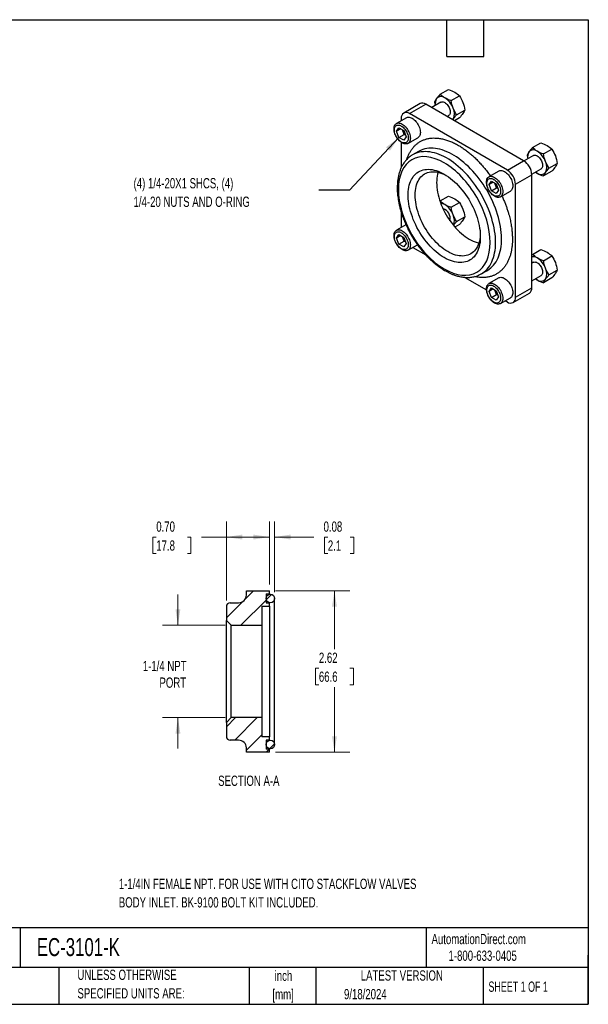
# Model space of a CAD drawing. Header units: inches. Extents: x 0.5 to 21.5, y 0.5 to 16.5.
# Tile 2 of 2: x 12.3 to 21.5, y 0.5 to 16.5. Entities that reach past the tile are written whole.
import ezdxf

# ---------------------------------------------------------------- set-up
doc = ezdxf.new("R2010")
doc.units = ezdxf.units.IN
doc.header["$LTSCALE"] = 2
doc.header["$MEASUREMENT"] = 0
doc.layers.add('TEXT', color=140, linetype='Continuous', lineweight=25)
doc.styles.add('SLDTEXTSTYLE0', font='TXT', dxfattribs={"width": 0.7})
doc.styles.add('SLDTEXTSTYLE1', font='TXT', dxfattribs={"width": 0.65})
doc.dimstyles.new('SLDDIMSTYLE0', dxfattribs={"dimtxt": 0.169922, "dimasz": 0.26, "dimexe": 0, "dimexo": 0.0625, "dimgap": 0.04248, "dimtad": 0, "dimtih": 1, "dimtoh": 1, "dimrnd": 1e-09, "dimzin": 12, "dimdsep": 46, "dimtxsty": 'SLDTEXTSTYLE0', "dimsah": 1, "dimcen": 0.09, "dimadec": 0, "dimazin": 3, "dimtfac": 1, "dimtofl": 0, "dimtmove": 0, "dimatfit": 3, "dimfxl": 0, "dimfrac": 2, "dimtolj": 1, "dimtzin": 12, "dimarcsym": 0})
doc.dimstyles.new('SLDDIMSTYLE2', dxfattribs={"dimtxt": 0.18, "dimasz": 0.26, "dimexe": 0, "dimexo": 0.0625, "dimgap": 0, "dimtad": 0, "dimtih": 1, "dimtoh": 1, "dimdec": 0, "dimrnd": 1e-09, "dimzin": 0, "dimdsep": 46, "dimtxsty": 'Standard', "dimsah": 1, "dimcen": 0.09, "dimadec": 0, "dimazin": 0, "dimtfac": 0.26, "dimtdec": 0, "dimtofl": 0, "dimtmove": 0, "dimatfit": 3, "dimfxl": 0, "dimfrac": 2, "dimtolj": 1, "dimtzin": 0, "dimarcsym": 0})
doc.dimstyles.new('SLDDIMSTYLE3', dxfattribs={"dimtxt": 0.169922, "dimasz": 0.26, "dimexe": 0, "dimexo": 0.0625, "dimgap": 0.04248, "dimtad": 0, "dimtih": 1, "dimtoh": 1, "dimrnd": 1e-09, "dimzin": 0, "dimdsep": 46, "dimtxsty": 'SLDTEXTSTYLE0', "dimsah": 1, "dimcen": 0.09, "dimadec": 0, "dimazin": 0, "dimtfac": 1, "dimtofl": 0, "dimtmove": 0, "dimatfit": 3, "dimfxl": 0, "dimfrac": 2, "dimtolj": 1, "dimtzin": 12, "dimarcsym": 0})
doc.dimstyles.new('SLDDIMSTYLE4', dxfattribs={"dimtxt": 0.169922, "dimasz": 0.26, "dimexe": 0, "dimexo": 0.0625, "dimgap": 0.04248, "dimtad": 0, "dimtih": 1, "dimtoh": 1, "dimrnd": 1e-09, "dimdsep": 46, "dimtxsty": 'SLDTEXTSTYLE0', "dimsah": 1, "dimcen": 0.09, "dimadec": 0, "dimazin": 2, "dimtfac": 1, "dimtmove": 0, "dimatfit": 0, "dimfxl": 0, "dimfrac": 2, "dimtolj": 1, "dimtzin": 12, "dimarcsym": 0})
doc.dimstyles.new('SLDDIMSTYLE5', dxfattribs={"dimtxt": 0.169922, "dimasz": 0.26, "dimexe": 0, "dimexo": 0.0625, "dimgap": 0.04248, "dimtad": 0, "dimtih": 1, "dimtoh": 1, "dimrnd": 1e-09, "dimzin": 12, "dimdsep": 46, "dimtxsty": 'SLDTEXTSTYLE0', "dimsah": 1, "dimcen": 0.09, "dimadec": 0, "dimazin": 3, "dimtfac": 1, "dimtmove": 0, "dimatfit": 0, "dimfxl": 0, "dimfrac": 2, "dimtolj": 1, "dimtzin": 12, "dimarcsym": 0})

# ---------------------------------------------------------------- blocks, each defined once
blk = doc.blocks.new('_D_4')
at = {"color": 7, "linetype": 'Continuous', "lineweight": 0}
for p, q in [((15.617, 7.064), (15.617, 8.343)), ((16.317, 7.321), (16.317, 8.343)), ((14.478, 8.093), (14.421, 8.093)), ((14.421, 8.093), (14.421, 7.823)), ((14.983, 8.093), (15.04, 8.093)), ((15.04, 8.093), (15.04, 7.823)), ((15.617, 8.093), (15.214, 8.093)), ((16.317, 8.093), (15.617, 8.093)), ((14.421, 7.823), (14.478, 7.823)), ((15.04, 7.823), (14.983, 7.823))]:
    blk.add_line(p, q, dxfattribs=at)
at = {"color": 7, "linetype": 'Continuous', "lineweight": 18}
for points in [[(15.617, 8.093), (15.877, 8.053), (15.877, 8.133)], [(16.317, 8.093), (16.057, 8.133), (16.057, 8.053)]]:
    blk.add_solid(points, dxfattribs=at)
at = {"color": 7, "linetype": 'Continuous', "lineweight": 18, "char_height": 0.1667, "attachment_point": 1, "style": 'SLDTEXTSTYLE0'}
for s, insert in [('0.70', (14.478, 8.346)), ('17.8', (14.478, 8.038))]:
    blk.add_mtext(s, dxfattribs=dict(at, insert=insert))
blk = doc.blocks.new('_D_5')
at = {"color": 7, "linetype": 'Continuous', "lineweight": 0}
for p, q in [((16.317, 7.321), (16.317, 8.343)), ((16.401, 7.195), (16.401, 8.343)), ((16.317, 8.093), (15.817, 8.093)), ((16.401, 8.093), (17.037, 8.093)), ((17.267, 8.093), (17.21, 8.093)), ((17.21, 8.093), (17.21, 7.823)), ((17.631, 8.093), (17.688, 8.093)), ((17.688, 8.093), (17.688, 7.823)), ((17.21, 7.823), (17.267, 7.823)), ((17.688, 7.823), (17.631, 7.823))]:
    blk.add_line(p, q, dxfattribs=at)
at = {"color": 7, "linetype": 'Continuous', "lineweight": 18}
for points in [[(16.317, 8.093), (16.057, 8.133), (16.057, 8.053)], [(16.401, 8.093), (16.661, 8.053), (16.661, 8.133)]]:
    blk.add_solid(points, dxfattribs=at)
at = {"color": 7, "linetype": 'Continuous', "lineweight": 18, "char_height": 0.1667, "attachment_point": 1, "style": 'SLDTEXTSTYLE0'}
for s, insert in [('0.08', (17.197, 8.346)), ('2.1', (17.267, 8.038))]:
    blk.add_mtext(s, dxfattribs=dict(at, insert=insert))
blk = doc.blocks.new('_D_6')
at = {"color": 7, "linetype": 'Continuous', "lineweight": 0}
for p, q in [((14.83, 6.659), (14.83, 7.159)), ((15.597, 6.659), (14.58, 6.659)), ((15.597, 5.159), (14.58, 5.159)), ((14.83, 5.159), (14.83, 4.659))]:
    blk.add_line(p, q, dxfattribs=at)
at = {"color": 7, "linetype": 'Continuous', "lineweight": 18}
for points in [[(14.83, 6.659), (14.87, 6.919), (14.79, 6.919)], [(14.83, 5.159), (14.79, 4.899), (14.87, 4.899)]]:
    blk.add_solid(points, dxfattribs=at)
at = {"color": 7, "linetype": 'Continuous', "lineweight": 18, "char_height": 0.1667, "attachment_point": 1, "style": 'SLDTEXTSTYLE0'}
for s, insert in [('1-1/4 NPT', (14.259, 6.081)), ('PORT', (14.53, 5.811))]:
    blk.add_mtext(s, dxfattribs=dict(at, insert=insert))
blk = doc.blocks.new('_D_7')
at = {"color": 7, "linetype": 'Continuous', "lineweight": 0}
for p, q in [((16.417, 7.221), (17.624, 7.221)), ((17.374, 7.221), (17.374, 6.27)), ((17.121, 5.962), (17.064, 5.962)), ((17.064, 5.962), (17.064, 5.692)), ((17.626, 5.962), (17.683, 5.962)), ((17.683, 5.962), (17.683, 5.692)), ((17.064, 5.692), (17.121, 5.692)), ((17.374, 4.597), (17.374, 5.654)), ((17.683, 5.692), (17.626, 5.692)), ((16.417, 4.597), (17.624, 4.597))]:
    blk.add_line(p, q, dxfattribs=at)
at = {"color": 7, "linetype": 'Continuous', "lineweight": 18}
for points in [[(17.374, 7.221), (17.334, 6.961), (17.414, 6.961)], [(17.374, 4.597), (17.414, 4.857), (17.334, 4.857)]]:
    blk.add_solid(points, dxfattribs=at)
at = {"color": 7, "linetype": 'Continuous', "lineweight": 18, "char_height": 0.1667, "attachment_point": 1, "style": 'SLDTEXTSTYLE0'}
for s, insert in [('2.62', (17.121, 6.215)), ('66.6', (17.121, 5.907))]:
    blk.add_mtext(s, dxfattribs=dict(at, insert=insert))

msp = doc.modelspace()

# ---------------------------------------------------------------- hatches: boundary and pattern name
at = {"linetype": 'Continuous', "lineweight": 18}
h = msp.add_hatch(dxfattribs=at)
h.set_pattern_fill('ANSI31', scale=2, style=0)
edge = h.paths.add_edge_path(flags=0)
edge.add_line((16.317, 7.221), (15.942, 7.221))
edge.add_line((15.942, 7.221), (15.942, 7.151))
edge.add_arc((15.817, 7.151), 0.125, 270, 360, ccw=False)
edge.add_line((15.817, 7.026), (15.679, 7.026))
edge.add_arc((15.679, 6.964), 0.062, 90, 180)
edge.add_line((15.617, 6.964), (15.617, 6.739))
edge.add_line((15.617, 6.739), (15.697, 6.659))
edge.add_line((15.697, 6.659), (16.192, 6.659))
edge.add_line((16.192, 6.659), (16.192, 6.972))
edge.add_line((16.192, 6.972), (16.317, 6.972))
edge.add_line((16.317, 6.972), (16.317, 7.026))
edge.add_line((16.317, 7.026), (16.262, 7.026))
edge.add_line((16.262, 7.026), (16.262, 7.172))
edge.add_line((16.262, 7.172), (16.317, 7.172))
edge.add_line((16.317, 7.172), (16.317, 7.221))
h = msp.add_hatch(dxfattribs=at)
h.set_pattern_fill('ANSI31', scale=2, style=0)
edge = h.paths.add_edge_path(flags=0)
edge.add_arc((16.332, 7.095), 0.0695, 0, 360)
h = msp.add_hatch(dxfattribs=at)
h.set_pattern_fill('ANSI31', scale=2, style=0)
edge = h.paths.add_edge_path(flags=0)
edge.add_line((15.942, 4.597), (16.317, 4.597))
edge.add_line((16.317, 4.597), (16.317, 4.647))
edge.add_line((16.317, 4.647), (16.262, 4.647))
edge.add_line((16.262, 4.647), (16.262, 4.792))
edge.add_line((16.262, 4.792), (16.317, 4.792))
edge.add_line((16.317, 4.792), (16.317, 4.847))
edge.add_line((16.317, 4.847), (16.192, 4.847))
edge.add_line((16.192, 4.847), (16.192, 5.159))
edge.add_line((16.192, 5.159), (15.697, 5.159))
edge.add_line((15.697, 5.159), (15.617, 5.079))
edge.add_line((15.617, 5.079), (15.617, 4.854))
edge.add_arc((15.679, 4.854), 0.062, 180, 270)
edge.add_line((15.679, 4.792), (15.817, 4.792))
edge.add_arc((15.817, 4.667), 0.125, 0, 90, ccw=False)
edge.add_line((15.942, 4.667), (15.942, 4.597))
h = msp.add_hatch(dxfattribs=at)
h.set_pattern_fill('ANSI31', scale=2, style=0)
edge = h.paths.add_edge_path(flags=0)
edge.add_arc((16.332, 4.723), 0.0695, 0, 360)

# ---------------------------------------------------------------- linework, layer by layer
for p, q in [((19.091, 15.288), (19.226, 15.366)), ((19.27, 15.185), (19.404, 15.263)), ((18.765, 15.137), (18.5, 14.983)), ((18.593, 14.974), (18.859, 15.127)), ((20.449, 14.209), (18.859, 15.127)), ((19.105, 15.159), (18.955, 15.072)), ((19.002, 15.161), (19.013, 15.106)), ((18.544, 14.907), (18.381, 14.813)), ((18.461, 14.898), (18.461, 14.859)), ((20.184, 14.056), (18.593, 14.974)), ((19.205, 14.928), (19.23, 14.942)), ((19.302, 14.884), (19.295, 14.875)), ((19.296, 14.875), (19.302, 14.884)), ((19.404, 14.905), (19.324, 14.859)), ((19.359, 14.955), (19.494, 15.032)), ((18.384, 14.687), (18.422, 14.741)), ((18.451, 14.725), (18.384, 14.687)), ((18.422, 14.741), (18.499, 14.697)), ((18.422, 14.588), (18.384, 14.687)), ((18.422, 14.588), (18.507, 14.637)), ((18.499, 14.544), (18.422, 14.588)), ((18.507, 14.637), (18.48, 14.708)), ((18.499, 14.697), (18.538, 14.598)), ((18.538, 14.598), (18.499, 14.544)), ((18.527, 14.626), (18.507, 14.637)), ((18.569, 14.488), (18.731, 14.582)), ((18.461, 14.507), (18.461, 14.098)), ((20.593, 14.421), (20.727, 14.499)), ((18.742, 14.36), (18.644, 14.304)), ((20.607, 14.292), (20.456, 14.205)), ((20.504, 14.294), (20.515, 14.239)), ((20.772, 14.318), (20.906, 14.396)), ((20.184, 14.056), (20.449, 14.209)), ((20.861, 14.088), (20.996, 14.165)), ((20.046, 14.04), (19.883, 13.946)), ((20.316, 13.826), (20.581, 13.98)), ((20.581, 13.988), (20.732, 14.075)), ((20.581, 12.143), (20.581, 13.98)), ((20.642, 14.023), (20.67, 14.005)), ((20.906, 14.038), (20.772, 13.961)), ((19.886, 13.82), (19.924, 13.874)), ((19.952, 13.858), (19.886, 13.82)), ((19.924, 13.721), (19.886, 13.82)), ((19.924, 13.874), (20.001, 13.83)), ((19.924, 13.721), (20.009, 13.77)), ((20.009, 13.77), (19.981, 13.841)), ((20.001, 13.83), (20.039, 13.731)), ((20.029, 13.758), (20.009, 13.77)), ((20.316, 11.99), (20.316, 13.826)), ((19.091, 13.554), (19.226, 13.632)), ((20.001, 13.677), (19.924, 13.721)), ((20.039, 13.731), (20.001, 13.677)), ((20.071, 13.621), (20.233, 13.715)), ((19.091, 13.554), (19.089, 13.552)), ((19.27, 13.451), (19.404, 13.528)), ((18.461, 13.365), (18.461, 13.125)), ((19.359, 13.22), (19.494, 13.298)), ((18.536, 13.168), (18.381, 13.079)), ((19.404, 13.171), (19.333, 13.13)), ((18.384, 12.952), (18.422, 13.007)), ((18.451, 12.991), (18.384, 12.952)), ((18.422, 13.007), (18.499, 12.963)), ((18.507, 12.903), (18.48, 12.974)), ((18.499, 12.963), (18.538, 12.864)), ((18.422, 12.854), (18.384, 12.952)), ((18.422, 12.854), (18.507, 12.903)), ((18.499, 12.809), (18.422, 12.854)), ((18.538, 12.864), (18.499, 12.809)), ((18.527, 12.891), (18.507, 12.903)), ((18.569, 12.754), (18.724, 12.843)), ((18.648, 12.8), (18.857, 12.679)), ((20.593, 12.687), (20.581, 12.673)), ((20.593, 12.687), (20.727, 12.765)), ((20.772, 12.584), (20.906, 12.661)), ((20.607, 12.558), (20.581, 12.543)), ((19.761, 12.369), (19.859, 12.425)), ((20.581, 12.254), (20.732, 12.341)), ((20.861, 12.353), (20.996, 12.431)), ((19.491, 12.313), (19.845, 12.109)), ((20.046, 12.306), (19.883, 12.212)), ((20.642, 12.289), (20.67, 12.271)), ((20.906, 12.304), (20.772, 12.226)), ((19.886, 12.085), (19.924, 12.14)), ((19.952, 12.124), (19.886, 12.085)), ((19.924, 11.987), (19.886, 12.085)), ((19.924, 12.14), (20.001, 12.096)), ((19.924, 11.987), (20.009, 12.036)), ((20.009, 12.036), (19.981, 12.107)), ((20.001, 12.096), (20.039, 11.997)), ((20.029, 12.024), (20.009, 12.036)), ((20.277, 11.904), (20.543, 12.057)), ((20.316, 11.99), (20.581, 12.143)), ((20.001, 11.942), (19.924, 11.987)), ((20.039, 11.997), (20.001, 11.942)), ((20.071, 11.887), (20.233, 11.981)), ((20.15, 11.933), (20.184, 11.914)), ((15.942, 7.151), (15.942, 7.221)), ((15.942, 7.221), (16.317, 7.221)), ((16.317, 7.172), (16.317, 7.221)), ((16.262, 7.172), (16.317, 7.172)), ((16.262, 7.172), (16.262, 7.026)), ((16.317, 7.172), (16.317, 7.163)), ((16.401, 4.723), (16.401, 7.095)), ((15.617, 6.964), (15.617, 6.739)), ((15.679, 7.026), (15.817, 7.026)), ((16.192, 6.972), (16.317, 6.972)), ((16.192, 6.972), (16.192, 6.659)), ((16.262, 7.026), (16.317, 7.026)), ((16.317, 6.972), (16.317, 7.026)), ((16.317, 6.972), (16.317, 4.847)), ((15.617, 6.739), (15.697, 6.659)), ((15.617, 5.079), (15.617, 6.739)), ((15.697, 6.659), (16.192, 6.659)), ((15.697, 5.159), (15.697, 6.659)), ((16.192, 6.659), (16.192, 5.159)), ((15.697, 5.159), (15.617, 5.079)), ((16.192, 5.159), (15.697, 5.159)), ((16.192, 5.159), (16.192, 4.847)), ((15.617, 5.079), (15.617, 4.854)), ((16.317, 4.847), (16.192, 4.847)), ((16.317, 4.792), (16.317, 4.847)), ((15.817, 4.792), (15.679, 4.792)), ((15.942, 4.597), (15.942, 4.667)), ((16.317, 4.792), (16.262, 4.792)), ((16.262, 4.792), (16.262, 4.647)), ((16.317, 4.647), (16.262, 4.647)), ((16.317, 4.655), (16.317, 4.647)), ((16.317, 4.597), (16.317, 4.647)), ((16.317, 4.597), (15.942, 4.597))]:
    msp.add_line(p, q)
at = {"flags": 128}
for points in [[(19.105, 15.159), (19.108, 15.16), (19.118, 15.164), (19.13, 15.165), (19.142, 15.163), (19.155, 15.159), (19.168, 15.153), (19.181, 15.144), (19.194, 15.133), (19.206, 15.121), (19.218, 15.106), (19.228, 15.091), (19.237, 15.074), (19.244, 15.058), (19.25, 15.04), (19.254, 15.024), (19.256, 15.007), (19.256, 14.992), (19.254, 14.978), (19.25, 14.966), (19.244, 14.955), (19.237, 14.947), (19.23, 14.942)], [(18.544, 14.907), (18.55, 14.91), (18.562, 14.914), (18.576, 14.916), (18.591, 14.915), (18.606, 14.911), (18.622, 14.906), (18.638, 14.898), (18.654, 14.887), (18.669, 14.875), (18.685, 14.861), (18.699, 14.845), (18.713, 14.827), (18.725, 14.808), (18.737, 14.789), (18.747, 14.769), (18.755, 14.748), (18.762, 14.727), (18.766, 14.707), (18.769, 14.687), (18.77, 14.668), (18.769, 14.65), (18.766, 14.634), (18.762, 14.619), (18.755, 14.606), (18.747, 14.595), (18.737, 14.586), (18.731, 14.582)], [(18.475, 14.498), (18.459, 14.508), (18.443, 14.52), (18.428, 14.535), (18.413, 14.551), (18.4, 14.568), (18.387, 14.587), (18.376, 14.606), (18.366, 14.627), (18.358, 14.647), (18.351, 14.668), (18.346, 14.688), (18.343, 14.708), (18.342, 14.727), (18.343, 14.745), (18.346, 14.762), (18.351, 14.776), (18.358, 14.79), (18.366, 14.801), (18.376, 14.809), (18.387, 14.816), (18.4, 14.82), (18.413, 14.822), (18.428, 14.821), (18.443, 14.818), (18.459, 14.812), (18.475, 14.804), (18.491, 14.793), (18.507, 14.781), (18.522, 14.767), (18.537, 14.751), (18.55, 14.733), (18.563, 14.714), (18.574, 14.695), (18.584, 14.675), (18.592, 14.654), (18.599, 14.633), (18.604, 14.613), (18.607, 14.593), (18.608, 14.574), (18.607, 14.556), (18.604, 14.54), (18.599, 14.525), (18.592, 14.512), (18.584, 14.501), (18.574, 14.492), (18.563, 14.485), (18.55, 14.481), (18.537, 14.48), (18.522, 14.48), (18.507, 14.484), (18.491, 14.489), (18.475, 14.498)], [(18.461, 14.772), (18.475, 14.763), (18.49, 14.751), (18.504, 14.738), (18.517, 14.723), (18.529, 14.706), (18.54, 14.688), (18.55, 14.67), (18.558, 14.651), (18.565, 14.632), (18.57, 14.613), (18.572, 14.595), (18.573, 14.577), (18.572, 14.561), (18.57, 14.546), (18.565, 14.533), (18.558, 14.521), (18.55, 14.512), (18.54, 14.505), (18.529, 14.5), (18.517, 14.497), (18.504, 14.497), (18.49, 14.5), (18.475, 14.505), (18.461, 14.512), (18.446, 14.522), (18.432, 14.534), (18.418, 14.547), (18.405, 14.562), (18.392, 14.579), (18.381, 14.597), (18.371, 14.615), (18.363, 14.634), (18.357, 14.653), (18.352, 14.672), (18.349, 14.69), (18.348, 14.707), (18.349, 14.724), (18.352, 14.739), (18.357, 14.752), (18.363, 14.764), (18.371, 14.773), (18.381, 14.78), (18.392, 14.785), (18.405, 14.788), (18.418, 14.787), (18.432, 14.785), (18.446, 14.78), (18.461, 14.772)], [(19.859, 12.426), (19.862, 12.427), (19.889, 12.445), (19.914, 12.465), (19.938, 12.487), (19.96, 12.511), (19.981, 12.537), (20, 12.566), (20.017, 12.596), (20.033, 12.629), (20.046, 12.663), (20.058, 12.699), (20.068, 12.737), (20.076, 12.776), (20.083, 12.817), (20.087, 12.86), (20.089, 12.903), (20.09, 12.948), (20.088, 12.994), (20.085, 13.041), (20.08, 13.089), (20.073, 13.137), (20.063, 13.186), (20.053, 13.236), (20.04, 13.286), (20.025, 13.336), (20.009, 13.387), (19.991, 13.437), (19.971, 13.488), (19.949, 13.538), (19.926, 13.587), (19.902, 13.637), (19.876, 13.685), (19.848, 13.733), (19.819, 13.78), (19.789, 13.827), (19.758, 13.872), (19.726, 13.916), (19.692, 13.958), (19.658, 14), (19.623, 14.039), (19.587, 14.077), (19.55, 14.114), (19.512, 14.149), (19.475, 14.182), (19.436, 14.213), (19.398, 14.242), (19.359, 14.269), (19.32, 14.293), (19.281, 14.316), (19.242, 14.336), (19.203, 14.354), (19.164, 14.37), (19.126, 14.383), (19.088, 14.394), (19.05, 14.402), (19.014, 14.408), (18.978, 14.412), (18.942, 14.413), (18.908, 14.411), (18.875, 14.407), (18.842, 14.4), (18.811, 14.391), (18.781, 14.38), (18.752, 14.366), (18.742, 14.36)], [(19.992, 12.881), (19.991, 12.926), (19.989, 12.973), (19.984, 13.02), (19.977, 13.069), (19.968, 13.118), (19.958, 13.167), (19.945, 13.217), (19.931, 13.267), (19.915, 13.318), (19.898, 13.368), (19.878, 13.419), (19.857, 13.469), (19.835, 13.519), (19.81, 13.568), (19.785, 13.617), (19.758, 13.665), (19.729, 13.712), (19.699, 13.759), (19.668, 13.804), (19.636, 13.848), (19.603, 13.891), (19.569, 13.933), (19.534, 13.973), (19.498, 14.012), (19.461, 14.049), (19.424, 14.084), (19.386, 14.117), (19.348, 14.149), (19.31, 14.178), (19.271, 14.206), (19.232, 14.231), (19.193, 14.254), (19.154, 14.275), (19.115, 14.294), (19.076, 14.31), (19.038, 14.324), (19, 14.335), (18.962, 14.344), (18.925, 14.351), (18.889, 14.355), (18.854, 14.356), (18.819, 14.355), (18.785, 14.352), (18.753, 14.346), (18.721, 14.337), (18.691, 14.327), (18.662, 14.313), (18.644, 14.304)], [(20.607, 14.292), (20.61, 14.293), (20.62, 14.297), (20.631, 14.298), (20.644, 14.296), (20.657, 14.292), (20.67, 14.286), (20.683, 14.277), (20.696, 14.266), (20.708, 14.253), (20.72, 14.239), (20.73, 14.224), (20.739, 14.207), (20.746, 14.191), (20.752, 14.173), (20.756, 14.157), (20.758, 14.14), (20.758, 14.125), (20.756, 14.111), (20.752, 14.099), (20.746, 14.088), (20.739, 14.08), (20.732, 14.075)], [(19.159, 12.633), (19.125, 12.654), (19.092, 12.676), (19.059, 12.701), (19.026, 12.728), (18.993, 12.756), (18.961, 12.787), (18.93, 12.819), (18.9, 12.852), (18.87, 12.888), (18.841, 12.924), (18.814, 12.962), (18.787, 13.001), (18.762, 13.041), (18.738, 13.082), (18.715, 13.123), (18.694, 13.166), (18.674, 13.208), (18.656, 13.251), (18.64, 13.295), (18.625, 13.338), (18.612, 13.381), (18.601, 13.424), (18.591, 13.467), (18.583, 13.509), (18.578, 13.55), (18.574, 13.591), (18.572, 13.631), (18.572, 13.669), (18.574, 13.707), (18.578, 13.743), (18.583, 13.778), (18.591, 13.811), (18.601, 13.843), (18.612, 13.873), (18.625, 13.901), (18.64, 13.927), (18.656, 13.951), (18.674, 13.973), (18.694, 13.993), (18.715, 14.011), (18.738, 14.026), (18.762, 14.04), (18.787, 14.05), (18.814, 14.059), (18.841, 14.064), (18.87, 14.068), (18.9, 14.069), (18.93, 14.067), (18.961, 14.063), (18.993, 14.057), (19.026, 14.048), (19.059, 14.037), (19.092, 14.023), (19.125, 14.007), (19.159, 13.989), (19.192, 13.968), (19.226, 13.946), (19.259, 13.921), (19.292, 13.895), (19.324, 13.866), (19.356, 13.836), (19.387, 13.804), (19.418, 13.77), (19.447, 13.735), (19.476, 13.698), (19.504, 13.66), (19.53, 13.621), (19.556, 13.581), (19.58, 13.541), (19.602, 13.499), (19.623, 13.457), (19.643, 13.414), (19.661, 13.371), (19.678, 13.328), (19.693, 13.285), (19.706, 13.241), (19.717, 13.198), (19.726, 13.156), (19.734, 13.114), (19.74, 13.072), (19.743, 13.032), (19.745, 12.992), (19.745, 12.953), (19.743, 12.916), (19.74, 12.879), (19.734, 12.845), (19.726, 12.811), (19.717, 12.78), (19.706, 12.75), (19.693, 12.721), (19.678, 12.695), (19.661, 12.671), (19.643, 12.649), (19.623, 12.629), (19.602, 12.611), (19.58, 12.596), (19.556, 12.583), (19.53, 12.572), (19.504, 12.564), (19.476, 12.558), (19.447, 12.554), (19.418, 12.554), (19.387, 12.555), (19.356, 12.559), (19.324, 12.565), (19.292, 12.574), (19.259, 12.586), (19.226, 12.599), (19.192, 12.615), (19.159, 12.633)], [(19.745, 13.006), (19.745, 13.001), (19.742, 12.966), (19.737, 12.932), (19.73, 12.9), (19.722, 12.869), (19.711, 12.84), (19.699, 12.813), (19.685, 12.788), (19.669, 12.765), (19.652, 12.744), (19.633, 12.725), (19.612, 12.709), (19.59, 12.694), (19.567, 12.682), (19.542, 12.673), (19.517, 12.666), (19.49, 12.661), (19.462, 12.659), (19.433, 12.66), (19.403, 12.663), (19.373, 12.668), (19.342, 12.676), (19.311, 12.686), (19.279, 12.699), (19.247, 12.714), (19.215, 12.731), (19.183, 12.751), (19.151, 12.773), (19.12, 12.797), (19.088, 12.822), (19.058, 12.85), (19.027, 12.88), (18.998, 12.911), (18.969, 12.944), (18.941, 12.978), (18.914, 13.014), (18.888, 13.051), (18.864, 13.088), (18.84, 13.127), (18.818, 13.167), (18.798, 13.207), (18.779, 13.248), (18.761, 13.289), (18.746, 13.33), (18.732, 13.372), (18.719, 13.413), (18.709, 13.454), (18.7, 13.495), (18.694, 13.535), (18.689, 13.574), (18.686, 13.612), (18.685, 13.65), (18.686, 13.686), (18.689, 13.722), (18.694, 13.755), (18.7, 13.788), (18.709, 13.818), (18.719, 13.847), (18.732, 13.874), (18.746, 13.9), (18.761, 13.923), (18.779, 13.944), (18.798, 13.963), (18.818, 13.979), (18.84, 13.993), (18.864, 14.005), (18.888, 14.015), (18.914, 14.022), (18.941, 14.026), (18.969, 14.028), (18.998, 14.028), (19.027, 14.025), (19.058, 14.02), (19.088, 14.012), (19.12, 14.001), (19.151, 13.989), (19.183, 13.974), (19.188, 13.971)], [(19.059, 14.019), (19.05, 13.99), (19.044, 13.957), (19.039, 13.924), (19.036, 13.888), (19.035, 13.852), (19.036, 13.815), (19.039, 13.776), (19.044, 13.737), (19.05, 13.697), (19.059, 13.656), (19.069, 13.615), (19.082, 13.574), (19.096, 13.532), (19.111, 13.491), (19.129, 13.45), (19.148, 13.409), (19.168, 13.369), (19.19, 13.329), (19.214, 13.291), (19.238, 13.253), (19.264, 13.216), (19.291, 13.18), (19.319, 13.146), (19.348, 13.113), (19.377, 13.082), (19.408, 13.052), (19.438, 13.025), (19.47, 12.999), (19.501, 12.975), (19.533, 12.953), (19.565, 12.933), (19.597, 12.916), (19.629, 12.901), (19.661, 12.888), (19.692, 12.878), (19.722, 12.87)], [(19.977, 13.631), (19.961, 13.641), (19.945, 13.653), (19.93, 13.668), (19.915, 13.684), (19.902, 13.701), (19.889, 13.72), (19.878, 13.739), (19.868, 13.76), (19.859, 13.78), (19.853, 13.801), (19.848, 13.821), (19.845, 13.841), (19.844, 13.86), (19.845, 13.878), (19.848, 13.895), (19.853, 13.909), (19.859, 13.923), (19.868, 13.934), (19.878, 13.942), (19.889, 13.949), (19.902, 13.953), (19.915, 13.955), (19.93, 13.954), (19.945, 13.951), (19.961, 13.945), (19.977, 13.937), (19.993, 13.926), (20.009, 13.914), (20.024, 13.9), (20.038, 13.884), (20.052, 13.866), (20.065, 13.847), (20.076, 13.828), (20.086, 13.808), (20.094, 13.787), (20.101, 13.766), (20.106, 13.746), (20.108, 13.726), (20.109, 13.707), (20.108, 13.689), (20.106, 13.673), (20.101, 13.658), (20.094, 13.645), (20.086, 13.634), (20.076, 13.625), (20.065, 13.618), (20.052, 13.614), (20.038, 13.612), (20.024, 13.613), (20.009, 13.617), (19.993, 13.622), (19.977, 13.631)], [(19.963, 13.905), (19.977, 13.896), (19.992, 13.884), (20.006, 13.871), (20.019, 13.856), (20.031, 13.839), (20.042, 13.821), (20.052, 13.803), (20.06, 13.784), (20.067, 13.765), (20.071, 13.746), (20.074, 13.728), (20.075, 13.71), (20.074, 13.694), (20.071, 13.679), (20.067, 13.666), (20.06, 13.654), (20.052, 13.645), (20.042, 13.638), (20.031, 13.633), (20.019, 13.63), (20.006, 13.63), (19.992, 13.633), (19.977, 13.638), (19.963, 13.645), (19.948, 13.655), (19.934, 13.667), (19.92, 13.68), (19.906, 13.695), (19.894, 13.712), (19.883, 13.729), (19.873, 13.748), (19.865, 13.767), (19.859, 13.786), (19.854, 13.805), (19.851, 13.823), (19.85, 13.84), (19.851, 13.857), (19.854, 13.872), (19.859, 13.885), (19.865, 13.897), (19.873, 13.906), (19.883, 13.913), (19.894, 13.918), (19.906, 13.921), (19.92, 13.92), (19.934, 13.918), (19.948, 13.913), (19.963, 13.905)], [(20.046, 14.04), (20.052, 14.043), (20.064, 14.047), (20.078, 14.049), (20.092, 14.048), (20.108, 14.044), (20.123, 14.039), (20.139, 14.031), (20.155, 14.02), (20.171, 14.008), (20.186, 13.994), (20.201, 13.977), (20.215, 13.96), (20.227, 13.941), (20.239, 13.922), (20.249, 13.901), (20.257, 13.881), (20.263, 13.86), (20.268, 13.84), (20.271, 13.82), (20.272, 13.801), (20.271, 13.783), (20.268, 13.767), (20.263, 13.752), (20.257, 13.739), (20.249, 13.728), (20.239, 13.719), (20.233, 13.715)], [(20.67, 14.005), (20.652, 14.016), (20.642, 14.023)], [(18.475, 12.763), (18.459, 12.774), (18.443, 12.786), (18.428, 12.8), (18.413, 12.816), (18.4, 12.834), (18.387, 12.852), (18.376, 12.872), (18.366, 12.892), (18.358, 12.913), (18.351, 12.934), (18.346, 12.954), (18.343, 12.974), (18.342, 12.993), (18.343, 13.011), (18.346, 13.027), (18.351, 13.042), (18.358, 13.055), (18.366, 13.066), (18.376, 13.075), (18.387, 13.082), (18.4, 13.086), (18.413, 13.087), (18.428, 13.087), (18.443, 13.083), (18.459, 13.078), (18.475, 13.069), (18.491, 13.059), (18.507, 13.047), (18.522, 13.032), (18.537, 13.016), (18.55, 12.999), (18.563, 12.98), (18.574, 12.961), (18.584, 12.94), (18.592, 12.92), (18.599, 12.899), (18.604, 12.879), (18.607, 12.859), (18.608, 12.84), (18.607, 12.822), (18.604, 12.805), (18.599, 12.79), (18.592, 12.777), (18.584, 12.766), (18.574, 12.757), (18.563, 12.751), (18.55, 12.747), (18.537, 12.745), (18.522, 12.746), (18.507, 12.749), (18.491, 12.755), (18.475, 12.763)], [(18.461, 13.038), (18.475, 13.029), (18.49, 13.017), (18.504, 13.003), (18.517, 12.988), (18.529, 12.972), (18.54, 12.954), (18.55, 12.936), (18.558, 12.917), (18.565, 12.898), (18.57, 12.879), (18.572, 12.861), (18.573, 12.843), (18.572, 12.827), (18.57, 12.812), (18.565, 12.798), (18.558, 12.787), (18.55, 12.777), (18.54, 12.77), (18.529, 12.765), (18.517, 12.763), (18.504, 12.763), (18.49, 12.766), (18.475, 12.771), (18.461, 12.778), (18.446, 12.788), (18.432, 12.799), (18.418, 12.813), (18.405, 12.828), (18.392, 12.845), (18.381, 12.862), (18.371, 12.881), (18.363, 12.899), (18.357, 12.918), (18.352, 12.937), (18.349, 12.956), (18.348, 12.973), (18.349, 12.99), (18.352, 13.005), (18.357, 13.018), (18.363, 13.029), (18.371, 13.039), (18.381, 13.046), (18.392, 13.051), (18.405, 13.053), (18.418, 13.053), (18.432, 13.051), (18.446, 13.046), (18.461, 13.038)], [(19.762, 12.369), (19.785, 12.384), (19.81, 12.403), (19.835, 12.425), (19.857, 12.448), (19.878, 12.474), (19.898, 12.502), (19.915, 12.532), (19.931, 12.564), (19.945, 12.598), (19.958, 12.634), (19.968, 12.671), (19.977, 12.71), (19.984, 12.751), (19.989, 12.793), (19.991, 12.836), (19.992, 12.881)], [(20.607, 12.558), (20.61, 12.559), (20.62, 12.562), (20.631, 12.563), (20.644, 12.562), (20.657, 12.558), (20.67, 12.551), (20.683, 12.543), (20.696, 12.532), (20.708, 12.519), (20.72, 12.505), (20.73, 12.489), (20.739, 12.473), (20.746, 12.456), (20.752, 12.439), (20.756, 12.422), (20.758, 12.406), (20.758, 12.391), (20.756, 12.377), (20.752, 12.365), (20.746, 12.354), (20.739, 12.346), (20.732, 12.341)], [(19.977, 11.896), (19.961, 11.907), (19.945, 11.919), (19.93, 11.933), (19.915, 11.949), (19.902, 11.967), (19.889, 11.985), (19.878, 12.005), (19.868, 12.025), (19.859, 12.046), (19.853, 12.067), (19.848, 12.087), (19.845, 12.107), (19.844, 12.126), (19.845, 12.144), (19.848, 12.16), (19.853, 12.175), (19.859, 12.188), (19.868, 12.199), (19.878, 12.208), (19.889, 12.215), (19.902, 12.219), (19.915, 12.22), (19.93, 12.22), (19.945, 12.216), (19.961, 12.21), (19.977, 12.202), (19.993, 12.192), (20.009, 12.18), (20.024, 12.165), (20.038, 12.149), (20.052, 12.132), (20.065, 12.113), (20.076, 12.094), (20.086, 12.073), (20.094, 12.053), (20.101, 12.032), (20.106, 12.012), (20.108, 11.992), (20.109, 11.973), (20.108, 11.955), (20.106, 11.938), (20.101, 11.923), (20.094, 11.91), (20.086, 11.899), (20.076, 11.89), (20.065, 11.884), (20.052, 11.88), (20.038, 11.878), (20.024, 11.879), (20.009, 11.882), (19.993, 11.888), (19.977, 11.896)], [(19.963, 12.171), (19.977, 12.162), (19.992, 12.15), (20.006, 12.136), (20.019, 12.121), (20.031, 12.105), (20.042, 12.087), (20.052, 12.069), (20.06, 12.05), (20.067, 12.031), (20.071, 12.012), (20.074, 11.994), (20.075, 11.976), (20.074, 11.96), (20.071, 11.945), (20.067, 11.931), (20.06, 11.92), (20.052, 11.91), (20.042, 11.903), (20.031, 11.898), (20.019, 11.896), (20.006, 11.896), (19.992, 11.899), (19.977, 11.904), (19.963, 11.911), (19.948, 11.921), (19.934, 11.932), (19.92, 11.946), (19.906, 11.961), (19.894, 11.978), (19.883, 11.995), (19.873, 12.014), (19.865, 12.032), (19.859, 12.051), (19.854, 12.07), (19.851, 12.089), (19.85, 12.106), (19.851, 12.123), (19.854, 12.138), (19.859, 12.151), (19.865, 12.162), (19.873, 12.172), (19.883, 12.179), (19.894, 12.184), (19.906, 12.186), (19.92, 12.186), (19.934, 12.184), (19.948, 12.178), (19.963, 12.171)], [(20.046, 12.306), (20.052, 12.309), (20.064, 12.313), (20.078, 12.314), (20.092, 12.313), (20.108, 12.31), (20.123, 12.304), (20.139, 12.296), (20.155, 12.286), (20.171, 12.274), (20.186, 12.259), (20.201, 12.243), (20.215, 12.226), (20.227, 12.207), (20.239, 12.187), (20.249, 12.167), (20.257, 12.147), (20.263, 12.126), (20.268, 12.105), (20.271, 12.086), (20.272, 12.067), (20.271, 12.049), (20.268, 12.032), (20.263, 12.017), (20.257, 12.004), (20.249, 11.993), (20.239, 11.984), (20.233, 11.981)], [(20.67, 12.271), (20.652, 12.282), (20.642, 12.289)]]:
    msp.add_lwpolyline(points, dxfattribs=at)
for centre in [(16.332, 7.095), (16.332, 4.723)]:
    msp.add_circle(centre, 0.0695)
for centre, radius, start, end in [((19.168, 15.139), 0.156, 149.5155, 191.6711), ((19.107, 15.154), 0.0971, 51.225, 138.994), ((18.986, 14.946), 0.337, 20.2581, 57.3311), ((18.804, 15.054), 0.0909, 53.1466, 115.5429), ((19.125, 14.973), 0.198, 333.1777, 26.8223), ((18.542, 14.91), 0.0821, 51.1474, 188.8634), ((20.67, 14.271), 0.156, 149.5155, 191.6711), ((20.609, 14.287), 0.0971, 51.225, 138.994), ((20.488, 14.079), 0.337, 20.2581, 57.3311), ((20.294, 13.967), 0.287, 2.5201, 57.4799), ((20.627, 14.106), 0.198, 333.1777, 26.8223), ((20.029, 13.814), 0.287, 2.5201, 57.4799), ((20.731, 14.081), 0.0971, 231.225, 318.994), ((19.093, 13.374), 0.143, 58.297, 86.4375), ((18.986, 13.212), 0.337, 20.2581, 57.3311), ((19.086, 13.269), 0.169, 347.982, 72.0229), ((19.116, 13.237), 0.207, 337.8223, 26.153), ((20.601, 12.526), 0.123, 56.2987, 99.3945), ((20.488, 12.345), 0.337, 20.2581, 57.3311), ((20.627, 12.372), 0.198, 333.1777, 26.8223), ((20.731, 12.346), 0.0971, 231.225, 318.994), ((20.486, 12.135), 0.0959, 306.2403, 5.0718), ((20.235, 11.977), 0.0821, 231.1474, 8.8634), ((15.817, 7.151), 0.125, 270, 0), ((15.679, 6.964), 0.062, 90, 180), ((15.679, 4.854), 0.062, 180, 270), ((15.817, 4.667), 0.125, 0, 90)]:
    msp.add_arc(centre, radius, start, end)
for points in [[(19.226, 15.366), (19.263, 15.354), (19.297, 15.339), (19.328, 15.322)], [(19.034, 15.218), (19.019, 15.196), (19.009, 15.178), (19.002, 15.161)], [(19.091, 15.288), (19.069, 15.263), (19.049, 15.239), (19.034, 15.218)], [(19.168, 15.23), (19.137, 15.247), (19.113, 15.267), (19.091, 15.288)], [(19.27, 15.185), (19.233, 15.198), (19.198, 15.212), (19.168, 15.23)], [(19.328, 15.322), (19.358, 15.304), (19.383, 15.284), (19.404, 15.263)], [(19.404, 15.263), (19.427, 15.23), (19.447, 15.194), (19.462, 15.155)], [(19.302, 15.063), (19.287, 15.102), (19.277, 15.143), (19.27, 15.185)], [(19.359, 14.955), (19.337, 14.988), (19.317, 15.023), (19.302, 15.063)], [(19.462, 15.155), (19.477, 15.116), (19.487, 15.075), (19.494, 15.032)], [(19.302, 14.884), (19.317, 14.905), (19.337, 14.929), (19.359, 14.955)], [(19.462, 14.976), (19.447, 14.954), (19.427, 14.93), (19.404, 14.905)], [(19.494, 15.032), (19.487, 15.016), (19.477, 14.998), (19.462, 14.976)], [(20.593, 14.421), (20.571, 14.396), (20.551, 14.372), (20.536, 14.35)], [(20.67, 14.362), (20.639, 14.38), (20.615, 14.4), (20.593, 14.421)], [(20.727, 14.499), (20.765, 14.487), (20.799, 14.472), (20.83, 14.455)], [(20.83, 14.455), (20.86, 14.437), (20.885, 14.417), (20.906, 14.396)], [(20.536, 14.35), (20.52, 14.329), (20.511, 14.311), (20.504, 14.294)], [(20.772, 14.318), (20.735, 14.331), (20.7, 14.345), (20.67, 14.362)], [(20.804, 14.196), (20.789, 14.235), (20.779, 14.276), (20.772, 14.318)], [(20.906, 14.396), (20.929, 14.363), (20.949, 14.327), (20.964, 14.288)], [(20.964, 14.288), (20.979, 14.249), (20.989, 14.208), (20.996, 14.165)], [(20.861, 14.088), (20.839, 14.121), (20.819, 14.156), (20.804, 14.196)], [(20.804, 14.017), (20.819, 14.038), (20.839, 14.062), (20.861, 14.088)], [(20.964, 14.109), (20.949, 14.087), (20.929, 14.063), (20.906, 14.038)], [(20.996, 14.165), (20.989, 14.149), (20.979, 14.131), (20.964, 14.109)], [(20.67, 14.005), (20.7, 13.987), (20.735, 13.973), (20.772, 13.961)], [(20.772, 13.961), (20.779, 13.977), (20.789, 13.995), (20.804, 14.017)], [(19.226, 13.632), (19.263, 13.619), (19.297, 13.605), (19.328, 13.587)], [(19.168, 13.495), (19.137, 13.513), (19.113, 13.533), (19.091, 13.554)], [(19.27, 13.451), (19.233, 13.463), (19.198, 13.478), (19.168, 13.495)], [(19.302, 13.328), (19.287, 13.368), (19.277, 13.409), (19.27, 13.451)], [(19.328, 13.587), (19.358, 13.57), (19.383, 13.55), (19.404, 13.528)], [(19.404, 13.528), (19.427, 13.495), (19.447, 13.46), (19.462, 13.421)], [(19.359, 13.22), (19.337, 13.254), (19.317, 13.289), (19.302, 13.328)], [(19.462, 13.421), (19.477, 13.381), (19.487, 13.34), (19.494, 13.298)], [(19.494, 13.298), (19.487, 13.282), (19.477, 13.263), (19.462, 13.242)], [(19.462, 13.242), (19.447, 13.22), (19.427, 13.196), (19.404, 13.171)], [(20.67, 12.628), (20.639, 12.646), (20.615, 12.666), (20.593, 12.687)], [(20.727, 12.765), (20.765, 12.752), (20.799, 12.738), (20.83, 12.72)], [(20.83, 12.72), (20.86, 12.703), (20.885, 12.683), (20.906, 12.661)], [(20.906, 12.661), (20.929, 12.628), (20.949, 12.593), (20.964, 12.554)], [(20.772, 12.584), (20.735, 12.596), (20.7, 12.611), (20.67, 12.628)], [(20.804, 12.461), (20.789, 12.5), (20.779, 12.542), (20.772, 12.584)], [(20.964, 12.554), (20.979, 12.514), (20.989, 12.473), (20.996, 12.431)], [(20.861, 12.353), (20.839, 12.387), (20.819, 12.422), (20.804, 12.461)], [(20.804, 12.282), (20.819, 12.304), (20.839, 12.328), (20.861, 12.353)], [(20.964, 12.375), (20.949, 12.353), (20.929, 12.329), (20.906, 12.304)], [(20.996, 12.431), (20.989, 12.415), (20.979, 12.396), (20.964, 12.375)], [(20.67, 12.271), (20.7, 12.253), (20.735, 12.239), (20.772, 12.226)], [(20.772, 12.226), (20.779, 12.243), (20.789, 12.261), (20.804, 12.282)]]:
    msp.add_open_spline(points, degree=3)
for points, knots in [([(18.551, 14.23), (18.551, 14.233), (18.557, 14.253), (18.572, 14.29), (18.595, 14.338), (18.622, 14.383), (18.653, 14.424), (18.688, 14.461), (18.726, 14.493), (18.767, 14.52), (18.811, 14.542), (18.858, 14.559), (18.903, 14.57), (18.945, 14.576), (18.984, 14.578), (19.024, 14.577), (19.072, 14.573), (19.129, 14.564), (19.195, 14.546), (19.26, 14.522), (19.324, 14.493), (19.385, 14.461), (19.442, 14.426), (19.495, 14.389), (19.549, 14.349), (19.604, 14.303), (19.659, 14.254), (19.713, 14.2), (19.766, 14.142), (19.819, 14.08), (19.866, 14.02), (19.895, 13.979), (19.908, 13.961)], [0, 0, 0, 0, 0.0048185, 0.038851, 0.0742968, 0.1096658, 0.1451194, 0.181321, 0.2174406, 0.2536501, 0.2898517, 0.3259713, 0.3621808, 0.3887808, 0.415315, 0.4418514, 0.468458, 0.5092719, 0.5500297, 0.5897333, 0.6281842, 0.6666925, 0.6987866, 0.7308248, 0.7629268, 0.7969515, 0.8309088, 0.8649413, 0.9003871, 0.9357561, 0.9712097, 1, 1, 1, 1]), ([(18.644, 14.304), (18.631, 14.296), (18.607, 14.281), (18.576, 14.255), (18.55, 14.231), (18.53, 14.208), (18.515, 14.189), (18.504, 14.173), (18.496, 14.161), (18.489, 14.151), (18.483, 14.141), (18.477, 14.13), (18.469, 14.115), (18.46, 14.096), (18.449, 14.073), (18.44, 14.048), (18.428, 14.013), (18.415, 13.966), (18.404, 13.906), (18.398, 13.853), (18.395, 13.81), (18.394, 13.78), (18.395, 13.753), (18.395, 13.724), (18.397, 13.689), (18.401, 13.646), (18.407, 13.599), (18.415, 13.547), (18.427, 13.488), (18.443, 13.424), (18.463, 13.354), (18.489, 13.279), (18.521, 13.199), (18.558, 13.119), (18.599, 13.039), (18.642, 12.964), (18.688, 12.893), (18.735, 12.826), (18.783, 12.763), (18.832, 12.705), (18.882, 12.652), (18.928, 12.606), (18.97, 12.568), (19.007, 12.536), (19.04, 12.51), (19.067, 12.49), (19.089, 12.474), (19.107, 12.461), (19.127, 12.449), (19.151, 12.433), (19.183, 12.415), (19.221, 12.394), (19.262, 12.374), (19.303, 12.358), (19.34, 12.345), (19.375, 12.334), (19.409, 12.326), (19.442, 12.319), (19.472, 12.315), (19.496, 12.313), (19.516, 12.312), (19.533, 12.311), (19.552, 12.312), (19.577, 12.313), (19.606, 12.316), (19.64, 12.322), (19.678, 12.332), (19.719, 12.347), (19.747, 12.361), (19.761, 12.369)], [0, 0, 0, 0, 0.02042, 0.038486, 0.054197, 0.067553, 0.078164, 0.086612, 0.092902, 0.097402, 0.102247, 0.107785, 0.114014, 0.123706, 0.134551, 0.145416, 0.156066, 0.179362, 0.201979, 0.224757, 0.23749, 0.248127, 0.257084, 0.265255, 0.278253, 0.292334, 0.30779, 0.324898, 0.343658, 0.36407, 0.386131, 0.409843, 0.435206, 0.461573, 0.48735, 0.512467, 0.536925, 0.560726, 0.583874, 0.606368, 0.628212, 0.649406, 0.666422, 0.681764, 0.695361, 0.70721, 0.715293, 0.722296, 0.729477, 0.738671, 0.751588, 0.767138, 0.784214, 0.801389, 0.8152, 0.829073, 0.843008, 0.856956, 0.869448, 0.8798, 0.888008, 0.894318, 0.902232, 0.912877, 0.926226, 0.941731, 0.959191, 0.978614, 1, 1, 1, 1]), ([(19.905, 12.881), (19.905, 13.109), (19.826, 13.373), (19.546, 13.858), (19.357, 14.058), (18.961, 14.287), (18.771, 14.306), (18.491, 14.144), (18.413, 13.97), (18.413, 13.742)], [0, 0, 0, 0, 0.25, 0.25, 0.5, 0.5, 0.75, 0.75, 1, 1, 1, 1]), ([(18.413, 13.742), (18.413, 13.513), (18.491, 13.249), (18.771, 12.764), (18.961, 12.564), (19.357, 12.336), (19.546, 12.317), (19.826, 12.478), (19.905, 12.652), (19.905, 12.881)], [0, 0, 0, 0, 0.25, 0.25, 0.5, 0.5, 0.75, 0.75, 1, 1, 1, 1]), ([(20.096, 13.636), (20.105, 13.615), (20.123, 13.576), (20.147, 13.517), (20.169, 13.46), (20.188, 13.403), (20.209, 13.336), (20.229, 13.258), (20.246, 13.173), (20.258, 13.091), (20.265, 13.012), (20.266, 12.962), (20.267, 12.937)], [0, 0, 0, 0, 0.086431, 0.166234, 0.245839, 0.325451, 0.405274, 0.52772, 0.649998, 0.769118, 0.884477, 1, 1, 1, 1]), ([(19.309, 13.158), (19.315, 13.166), (19.329, 13.186), (19.348, 13.208), (19.359, 13.22)], [0, 0, 0, 0, 0.421758, 1, 1, 1, 1]), ([(20.267, 12.937), (20.266, 12.916), (20.266, 12.876), (20.261, 12.817), (20.252, 12.759), (20.241, 12.703), (20.225, 12.649), (20.205, 12.598), (20.182, 12.549), (20.155, 12.505), (20.124, 12.464), (20.089, 12.427), (20.051, 12.395), (20.01, 12.367), (19.966, 12.345), (19.919, 12.328), (19.874, 12.318), (19.832, 12.312), (19.793, 12.31), (19.753, 12.31), (19.705, 12.314), (19.67, 12.321), (19.649, 12.325)], [0, 0, 0, 0, 0.048079, 0.09607, 0.144155, 0.195122, 0.245989, 0.296968, 0.350064, 0.403046, 0.456154, 0.510382, 0.564488, 0.618728, 0.672956, 0.727062, 0.781302, 0.821148, 0.860895, 0.900645, 0.940501, 1, 1, 1, 1])]:
    msp.add_open_spline(points, degree=3, knots=knots)
at = {"layer": 'TEXT'}
for p, q in [((0.5, 16.5), (21.5, 16.5)), ((19.2, 15.9), (19.2, 16.5)), ((19.8, 15.9), (19.8, 16.5)), ((21.5, 16.5), (21.5, 0.5)), ((19.2, 15.9), (19.8, 15.9)), ((21.5, 1.742), (0.5, 1.742)), ((12.264, 1.742), (12.264, 1.1)), ((18.864, 1.742), (18.864, 1.1)), ((21.5, 0.5), (21.5, 1.3)), ((21.5, 1.1), (0.5, 1.1)), ((12.896, 1.1), (12.896, 0.5)), ((15.986, 1.1), (15.986, 0.5)), ((17.072, 1.1), (17.072, 0.5)), ((19.791, 1.1), (19.791, 0.5)), ((0.5, 0.5), (21.5, 0.5))]:
    msp.add_line(p, q, dxfattribs=at)

# ---------------------------------------------------------------- texts
at = {"color": 7, "linetype": 'Continuous', "lineweight": 0, "char_height": 0.16667, "style": 'SLDTEXTSTYLE0'}
for s, insert, attachment_point in [('(4) 1/4-20X1 SHCS, (4)', (14.109, 13.926), 1), ('1/4-20 NUTS AND O-RING', (14.109, 13.625), 1), ('SECTION A-A', (15.982, 4.216), 2), ('1-1/4IN FEMALE NPT. FOR USE WITH CITO STACKFLOW VALVES', (13.869, 2.541), 1), ('BODY INLET. BK-9100 BOLT KIT INCLUDED.', (13.869, 2.24), 1)]:
    msp.add_mtext(s, dxfattribs=dict(at, insert=insert, attachment_point=attachment_point))
at = {"color": 179, "linetype": 'Continuous', "lineweight": 18, "char_height": 0.16667, "attachment_point": 1, "style": 'SLDTEXTSTYLE0'}
for s, insert in [('AutomationDirect.com', (18.952, 1.644)), ('1-800-633-0405', (19.228, 1.373))]:
    msp.add_mtext(s, dxfattribs=dict(at, insert=insert))
at = {"layer": 'TEXT'}
for s, insert, char_height, attachment_point, style in [('EC-3101-K', (12.536, 1.576), 0.2917, 1, 'SLDTEXTSTYLE0'), ('UNLESS OTHERWISE', (13.197, 1.063), 0.16667, 1, 'SLDTEXTSTYLE0'), ('inch', (16.545, 1.047), 0.1667, 2, 'SLDTEXTSTYLE0'), ('LATEST VERSION', (18.469, 1.052), 0.16667, 2, 'SLDTEXTSTYLE0'), ('SHEET 1 OF 1', (19.877, 0.87), 0.16667, 1, 'SLDTEXTSTYLE1'), ('SPECIFIED UNITS ARE:', (13.197, 0.762), 0.16667, 1, 'SLDTEXTSTYLE0'), ('[mm]', (16.54, 0.746), 0.1667, 2, 'SLDTEXTSTYLE0'), ('9/18/2024', (17.529, 0.749), 0.1667, 1, 'SLDTEXTSTYLE0')]:
    msp.add_mtext(s, dxfattribs=dict(at, insert=insert, char_height=char_height, attachment_point=attachment_point, style=style))

# ---------------------------------------------------------------- dimensions: what is measured, and where the dimension line sits
at = {"color": 7, "linetype": 'Continuous', "lineweight": 18}
for p1, dimstyle, picture, middle in [((15.617, 6.964), 'SLDDIMSTYLE3', '_D_4', (14.731, 8.093)), ((16.401, 7.095), 'SLDDIMSTYLE4', '_D_5', (17.449, 8.093))]:
    dim = msp.add_linear_dim(base=(16.317, 8.093), p1=p1, p2=(16.317, 7.221), dimstyle=dimstyle, dxfattribs=at)
    dim.commit()
    dim.dimension.update_dxf_attribs({"geometry": picture, "text_midpoint": middle, "dimtype": 160})
dim = msp.add_linear_dim(base=(17.374, 4.597), p1=(16.317, 7.221), p2=(16.317, 4.597), angle=90, dimstyle='SLDDIMSTYLE0', dxfattribs=at)
dim.commit()
dim.dimension.update_dxf_attribs({"geometry": '_D_7', "text_midpoint": (17.374, 5.962), "dimtype": 160})
dim = msp.add_linear_dim(base=(14.83, 6.659), p1=(15.697, 5.159), p2=(15.697, 6.659), angle=90, text='1-1/4 NPT\\PPORT', dimstyle='SLDDIMSTYLE5', dxfattribs=at)
dim.commit()
dim.dimension.update_dxf_attribs({"geometry": '_D_6', "text_midpoint": (14.83, 5.867), "dimtype": 160})

# ---------------------------------------------------------------- leaders
at = {"color": 7, "linetype": 'Continuous', "lineweight": 0}
msp.add_leader([(18.422, 14.588), (17.619, 13.732), (17.119, 13.732)], dimstyle='SLDDIMSTYLE2', dxfattribs=at)

doc.saveas('drawing.dxf')
